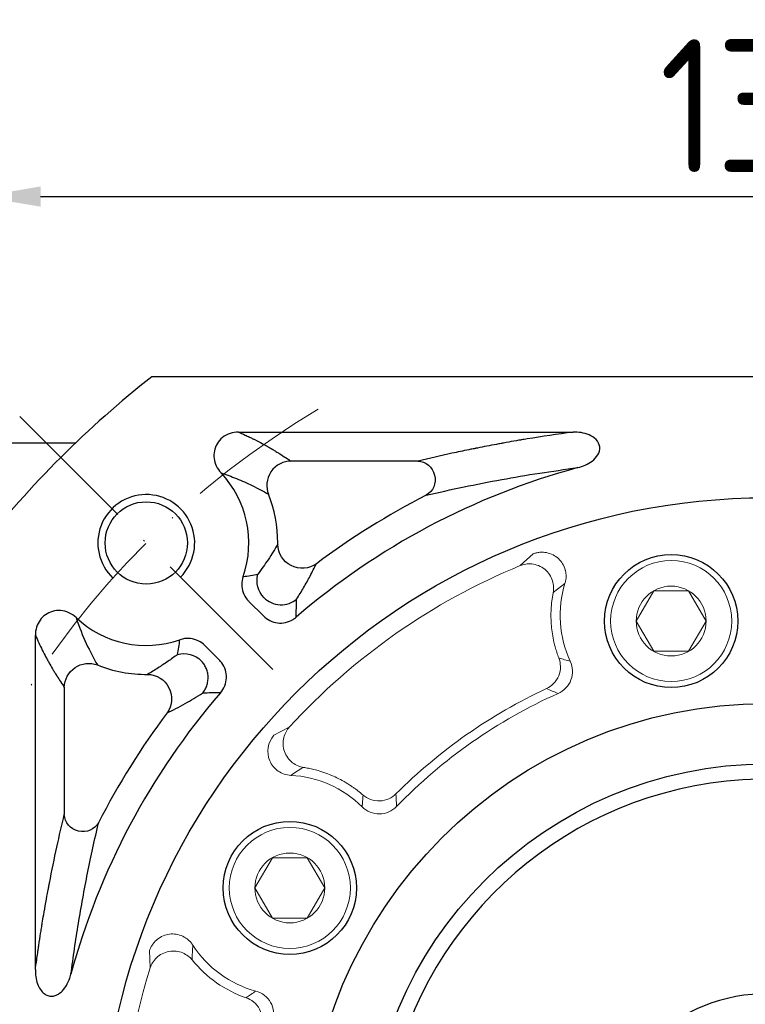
# Model space of a CAD drawing. Header units: millimetres. Extents: x 7053 to 8062, y -521 to 182.
# Tile 6 of 14: x 7152 to 7212, y -69 to 12. Entities that reach past the tile are written whole.
import ezdxf

# ---------------------------------------------------------------- set-up
doc = ezdxf.new("R2010")
doc.units = ezdxf.units.MM
doc.linetypes.add('ACAD_ISO10W100', pattern=[18, 12, -3, 0, -3])
for name, color, linetype, lineweight in [('6文字层', 3, 'Continuous', 35), ('中心线层', 7, 'ACAD_ISO10W100', 0), ('粗实线', 7, 'Continuous', 40), ('细实线', 7, 'Continuous', 18)]:
    doc.layers.add(name, color=color, linetype=linetype, lineweight=lineweight)
doc.layers.add('标注线', color=7, linetype='Continuous')
doc.styles.add('工程字', font='gbenor.shx', dxfattribs={"bigfont": 'gbcbig.shx'})
doc.dimstyles.new('DIMSTYLE_17', dxfattribs={"dimtxt": 8, "dimasz": 12, "dimexe": 0.18, "dimexo": 1, "dimgap": 1, "dimtad": 1, "dimtih": 1, "dimtoh": 1, "dimdec": 3, "dimdsep": 46, "dimtxsty": 'Standard', "dimblk": '_FILLED', "dimblk1": '_FILLED', "dimblk2": '_FILLED', "dimcen": 0.09, "dimadec": 0, "dimazin": 0, "dimtol": 1, "dimtp": 0.1, "dimtm": 0.1, "dimtfac": 0.7, "dimtdec": 3, "dimtofl": 0, "dimtmove": 0, "dimatfit": 3, "dimldrblk": '_FILLED', "dimfxl": 1, "dimtolj": 1, "dimarcsym": 0})
doc.dimstyles.new('ISO-25', dxfattribs={"dimtxt": 11, "dimasz": 5, "dimexe": 1.25, "dimexo": 1, "dimgap": 2, "dimtad": 1, "dimtxsty": '工程字', "dimcen": 2, "dimadec": 0, "dimazin": 0, "dimtfac": 1, "dimtmove": 0, "dimatfit": 3, "dimfxl": 1, "dimarcsym": 0})

# ---------------------------------------------------------------- blocks, each defined once
blk = doc.blocks.new('*D88')
at = {"layer": '6文字层', "color": 0, "lineweight": -2}
for p, q in [((7148.618, -30.274), (7148.618, -0.936)), ((7278.618, -30.274), (7278.618, -0.936)), ((7153.618, -2.186), (7273.618, -2.186))]:
    blk.add_line(p, q, dxfattribs=at)
at = {"layer": '6文字层', "color": 0}
for points in [[(7153.618, -1.352), (7153.618, -3.019), (7148.618, -2.186)], [(7273.618, -3.019), (7273.618, -1.352), (7278.618, -2.186)]]:
    blk.add_solid(points, dxfattribs=at)
at = {"layer": 'Defpoints', "color": 0}
for p in [(7278.618, -2.186), (7148.618, -31.274), (7278.618, -31.274)]:
    blk.add_point(p, dxfattribs=at)
at = {"layer": '6文字层', "color": 0, "insert": (7213.618, 5.314), "char_height": 11, "attachment_point": 5, "style": '工程字'}
blk.add_mtext('130', dxfattribs=at)
blk = doc.blocks.new('_FILLED')
at = {"color": 0, "linetype": 'ByBlock'}
blk.add_solid([(0, 0), (-1, 0.133), (-1, -0.133)], dxfattribs=at)
blk = doc.blocks.new('*D90')
at = {"layer": '6文字层', "color": 0, "lineweight": -2}
for p, q in [((7284.889, -2.883), (7272.818, -16.296)), ((7309.806, -2.883), (7284.889, -2.883)), ((7213.528, -82.08), (7213.708, -82.08)), ((7213.618, -82.17), (7213.618, -81.99))]:
    blk.add_line(p, q, dxfattribs=at)
at = {"layer": 'Defpoints', "color": 0}
for p in [(7268.805, -20.756), (7158.431, -143.404)]:
    blk.add_point(p, dxfattribs=at)
at = {"layer": '6文字层', "color": 0, "lineweight": -2, "xscale": 6, "yscale": 6, "zscale": 6, "rotation": 228.0152339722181}
blk.add_blockref('_FILLED', (7268.805, -20.756), dxfattribs=at)
at = {"layer": '6文字层', "color": 0, "lineweight": 25, "insert": (7298.347, 3.617), "char_height": 11, "attachment_point": 5, "style": '工程字'}
blk.add_mtext('\\A1;∅165', dxfattribs=at)
blk = doc.blocks.new('*D92')
at = {"layer": '6文字层', "color": 0, "lineweight": -2}
for p, q in [((7213.528, -82.08), (7213.708, -82.08)), ((7213.618, -82.17), (7213.618, -81.99)), ((7247.835, -185.638), (7238.246, -156.617)), ((7273.669, -185.638), (7247.835, -185.638))]:
    blk.add_line(p, q, dxfattribs=at)
at = {"layer": 'Defpoints', "color": 0}
for p in [(7190.871, -13.241), (7236.364, -150.92)]:
    blk.add_point(p, dxfattribs=at)
at = {"layer": '6文字层', "color": 0, "lineweight": -2, "xscale": 6, "yscale": 6, "zscale": 6, "rotation": 108.2846789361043}
blk.add_blockref('_FILLED', (7236.364, -150.92), dxfattribs=at)
at = {"layer": '6文字层', "color": 0, "lineweight": 25, "insert": (7261.752, -179.138), "char_height": 11, "attachment_point": 5, "style": '工程字'}
blk.add_mtext('\\A1;∅145', dxfattribs=at)
blk = doc.blocks.new('*D93')
at = {"layer": '6文字层', "color": 0, "lineweight": -2}
for p, q in [((7151.192, -144.505), (7145.722, -149.976)), ((7213.618, -153.08), (7213.618, -178.099))]:
    blk.add_line(p, q, dxfattribs=at)
blk.add_arc((7213.618, -82.08), 94.769, 228.02327, 266.97673, dxfattribs=at)
at = {"layer": '6文字层', "color": 0}
for points in [[(7150.807, -151.929), (7149.66, -153.138), (7146.606, -149.092)], [(7208.597, -177.55), (7208.641, -175.884), (7213.618, -176.849)]]:
    blk.add_solid(points, dxfattribs=at)
at = {"layer": 'Defpoints', "color": 0}
for p in [(7213.618, -12.08), (7172.805, -122.893), (7151.9, -143.798), (7213.618, -152.08), (7166.233, -164.153)]:
    blk.add_point(p, dxfattribs=at)
at = {"layer": '6文字层', "color": 0, "insert": (7180.221, -162.706), "char_height": 11, "attachment_point": 5, "rotation": 337.5, "style": '工程字'}
blk.add_mtext('45%%d', dxfattribs=at)

msp = doc.modelspace()

# ---------------------------------------------------------------- linework, layer by layer
for p, q in [((7169.9772, -21.6537), (7197.6098, -21.6537)), ((7184.8041, -24.0452), (7174.2891, -24.0452)), ((7172.0235, -36.8469), (7170.831, -35.6545)), ((7153.1909, -66.0726), (7153.1909, -38.44)), ((7167.1917, -39.2938), (7168.3841, -40.4863)), ((7155.5825, -42.7519), (7155.5825, -53.2669))]:
    msp.add_line(p, q)
at = {"color": 7, "linetype": 'Continuous', "lineweight": 15}
for p, q in [((7194.316, -31.7154), (7193.2469, -32.6857)), ((7174.1689, -46.0443), (7172.8915, -46.717)), ((7162.629, -64.4922), (7162.6851, -65.9348))]:
    msp.add_line(p, q, dxfattribs=at)
for centre, radius, start, end in [((7162.3523, -30.8151), 8.4734, 340.865406, 43.2348), ((7213.6175, -82.0803), 59.5734, 105.196544, 130.746969), ((7162.3523, -30.8151), 10.8649, 0, 21.812672), ((7213.6175, -82.0803), 61.9649, 117.003596, 126.90813), ((7162.3523, -30.8151), 10.8649, 359.442948, 0), ((7162.3523, -30.8151), 8.4734, 226.7652, 289.134578), ((7162.3523, -30.8151), 10.8649, 248.187328, 270.557052), ((7213.6175, -82.0803), 59.5734, 139.253028, 164.803455), ((7213.6175, -82.0803), 61.9649, 143.09187, 152.996404)]:
    msp.add_arc(centre, radius, start, end)
for start, end in [(112.411529, 137.588538), (162.411462, 197.588538)]:
    msp.add_arc((7213.6175, -82.0803), 53.4303, start, end, dxfattribs=at)
at = {"extrusion": (0, 0, -1)}
for centre, major_axis, ratio, start_param, end_param in [((7184.8041, -25.5395), (-0.3502, 1.4585), 0.9364146, 0.2510083, 2.8905843), ((7175.209, -30.9401), (1.7848, -0.9025), 0.9810146, 0.466104, 2.6754886), ((7173.4942, -33.9369), (0.5066, -1.9348), 0.9949025, 1.043729, 2.0978636), ((7165.4742, -41.957), (-1.9348, 0.5066), 0.9949025, 1.043729, 2.0978636), ((7157.5749, -42.7519), (-1.6562, -1.1211), 0.9880381, 0.6006447, 2.5409473), ((7162.4773, -43.6718), (-0.9025, 1.7848), 0.9810146, 0.466104, 2.6754886), ((7157.0768, -53.2669), (1.4585, -0.3502), 0.9364146, 0.2510083, 2.8905843)]:
    msp.add_ellipse(centre, major_axis=major_axis, ratio=ratio, start_param=start_param, end_param=end_param, dxfattribs=at)
for points, knots in [([(7169.9772, -21.6537), (7169.7412, -21.6509), (7169.5011, -21.6873), (7169.0516, -21.8372), (7168.8358, -21.9535), (7168.4743, -22.2444), (7168.3205, -22.4201), (7168.0954, -22.7978), (7168.0166, -23.0026), (7167.9339, -23.4162), (7167.9272, -23.6303), (7167.9812, -24.0489), (7168.0442, -24.2584), (7168.2343, -24.6562), (7168.368, -24.8473), (7168.5256, -25.0108)], [0, 0, 0, 0, 0.151852, 0.151852, 0.3042257, 0.3042257, 0.4488057, 0.4488057, 0.5846145, 0.5846145, 0.7175857, 0.7175857, 0.853995, 0.853995, 1, 1, 1, 1]), ([(7169.9772, -21.6537), (7170.1308, -21.7201), (7170.3186, -21.8029), (7170.6419, -21.9516), (7170.7565, -22.0052), (7170.9376, -22.0919), (7171.0304, -22.1368), (7171.1264, -22.184), (7171.1911, -22.216), (7171.2241, -22.2323), (7171.5188, -22.3797), (7171.7377, -22.495), (7172.0143, -22.6444), (7172.0978, -22.6902), (7172.211, -22.7531), (7172.2646, -22.7831), (7172.3138, -22.8108), (7172.3377, -22.8243), (7172.3494, -22.831), (7172.3609, -22.8375), (7172.3685, -22.8418), (7172.3725, -22.8441), (7172.4891, -22.9104), (7172.6311, -22.9924), (7172.8824, -23.1422), (7172.9726, -23.1965), (7173.1166, -23.2847), (7173.1908, -23.3305), (7173.2811, -23.3869), (7173.3272, -23.4158), (7173.3471, -23.4283), (7173.3604, -23.4367), (7173.3673, -23.441), (7173.7905, -23.7082), (7174.0868, -23.9083), (7174.2891, -24.0452)], [0, 0, 0, 0, 0.125, 0.125, 0.1875, 0.1875, 0.21875, 0.234375, 0.234375, 0.25, 0.25, 0.375, 0.375, 0.4375, 0.4375, 0.46875, 0.484375, 0.484375, 0.4921875, 0.4960938, 0.4960938, 0.5, 0.5, 0.625, 0.625, 0.6875, 0.6875, 0.71875, 0.734375, 0.7421875, 0.7460937, 0.7460937, 0.75, 0.75, 1, 1, 1, 1]), ([(7197.6098, -21.6537), (7196.3177, -21.8261), (7194.8935, -22.0381), (7193.4829, -22.2737), (7193.3095, -22.3031), (7193.271, -22.3096), (7193.2548, -22.3124), (7193.2029, -22.3212), (7193.0989, -22.3389), (7192.7171, -22.4046), (7192.2978, -22.4786), (7191.9109, -22.5486), (7191.8052, -22.5678), (7191.7347, -22.5807), (7191.7029, -22.5865), (7191.5389, -22.6166), (7191.1456, -22.6894), (7190.4912, -22.8136), (7189.936, -22.9224), (7189.6425, -22.981), (7189.5936, -22.9907), (7189.5793, -22.9936), (7189.5504, -22.9994), (7189.4779, -23.0139), (7189.2895, -23.0519), (7188.6514, -23.1818), (7187.1406, -23.5005), (7185.7402, -23.8205), (7184.8041, -24.0452)], [0, 0, 0, 0, 0.25, 0.28125, 0.2851562, 0.2851562, 0.2890625, 0.2890625, 0.296875, 0.3125, 0.375, 0.390625, 0.3984375, 0.3984375, 0.40625, 0.40625, 0.4375, 0.5, 0.5625, 0.5703125, 0.5703125, 0.5742187, 0.5742187, 0.578125, 0.59375, 0.625, 0.75, 1, 1, 1, 1]), ([(7198.0015, -24.5898), (7198.4308, -24.4871), (7198.8361, -24.316), (7199.5436, -23.7681), (7199.8602, -23.3541), (7199.758, -22.4132), (7199.3449, -22.07), (7198.5133, -21.706), (7198.0581, -21.6403), (7197.6098, -21.6537)], [0, 0, 0, 0, 0.25, 0.25, 0.5, 0.5, 0.75, 0.75, 1, 1, 1, 1]), ([(7174.2891, -24.0452), (7173.7436, -24.0514), (7173.0466, -24.348), (7172.2587, -25.5119), (7172.2423, -26.2693), (7172.4393, -26.778)], [0, 0, 0, 0, 0.5, 0.5, 1, 1, 1, 1]), ([(7168.5256, -25.0109), (7168.9593, -25.1676), (7169.8992, -25.5075), (7171.1848, -26.0962), (7172.0029, -26.5407), (7172.4393, -26.778)], [0, 0, 0, 0, 0.2854704, 0.6187701, 1, 1, 1, 1]), ([(7185.4826, -26.8709), (7186.498, -26.6397), (7188.4267, -26.2005), (7191.5596, -25.59), (7194.6356, -25.056), (7196.9279, -24.7387), (7198.0015, -24.59)], [0, 0, 0, 0, 0.2936398, 0.5577012, 0.7928423, 1, 1, 1, 1]), ([(7173.2167, -30.9207), (7172.9679, -31.3307), (7172.5172, -32.0732), (7171.867, -32.9891), (7171.5757, -33.3994)], [0, 0, 0, 0, 0.5520792, 1, 1, 1, 1]), ([(7174.7698, -35.4675), (7174.9676, -35.1467), (7175.3951, -34.4533), (7175.9257, -33.4891), (7176.2387, -32.8654), (7176.4055, -32.5332)], [0, 0, 0, 0, 0.2868894, 0.6201136, 1, 1, 1, 1]), ([(7170.3575, -33.5926), (7170.2843, -33.8013), (7170.2457, -34.0256), (7170.245, -34.4683), (7170.283, -34.6929), (7170.4288, -35.1101), (7170.5384, -35.3085), (7170.724, -35.5417), (7170.7759, -35.5998), (7170.831, -35.6545)], [0, 0, 0, 0, 0.2991436, 0.2991436, 0.5984006, 0.5984006, 0.8963234, 0.8963234, 1, 1, 1, 1]), ([(7172.0854, -35.3458), (7172.4033, -35.6593), (7172.8903, -35.8977), (7173.9183, -35.9443), (7174.4249, -35.7509), (7174.7698, -35.4675)], [0, 0, 0, 0, 0.5, 0.5, 1, 1, 1, 1]), ([(7156.5481, -36.9884), (7156.3782, -36.8247), (7156.1784, -36.6867), (7155.7482, -36.4878), (7155.5113, -36.4246), (7155.0489, -36.3889), (7154.8167, -36.4116), (7154.3947, -36.5324), (7154.1973, -36.6274), (7153.8538, -36.8718), (7153.7022, -37.0231), (7153.4542, -37.3651), (7153.3562, -37.561), (7153.2218, -37.9815), (7153.1882, -38.2126), (7153.1909, -38.44)], [0, 0, 0, 0, 0.1518685, 0.1518685, 0.3042759, 0.3042759, 0.4486569, 0.4486569, 0.5842512, 0.5842512, 0.7172422, 0.7172422, 0.853866, 0.853866, 1, 1, 1, 1]), ([(7172.0235, -36.8469), (7172.1797, -37.0048), (7172.3651, -37.1383), (7172.7645, -37.3338), (7172.9842, -37.3984), (7173.424, -37.4492), (7173.6501, -37.4371), (7174.0788, -37.3402), (7174.2872, -37.2545), (7174.5648, -37.0823), (7174.6518, -37.0181), (7174.7328, -36.9475)], [0, 0, 0, 0, 0.2244538, 0.2244538, 0.4490865, 0.4490865, 0.6712553, 0.6712553, 0.8926094, 0.8926094, 1, 1, 1, 1]), ([(7153.1909, -38.44), (7153.3727, -38.8604), (7153.6581, -39.4756), (7154.0133, -40.1662), (7154.1964, -40.5048), (7154.2894, -40.6724), (7154.3362, -40.7557), (7154.3597, -40.7973), (7154.3715, -40.8181), (7154.3774, -40.8284), (7154.3797, -40.8324), (7154.3819, -40.8364), (7154.3842, -40.8404), (7154.4766, -41.0029), (7154.6215, -41.2507), (7154.799, -41.5426), (7154.89, -41.6894), (7154.936, -41.7629), (7154.9591, -41.7997), (7154.9707, -41.8181), (7154.9765, -41.8273), (7154.979, -41.8312), (7154.9814, -41.8351), (7154.9839, -41.839), (7155.1614, -42.1203), (7155.3615, -42.4254), (7155.5825, -42.7519)], [0, 0, 0, 0, 0.25, 0.375, 0.4375, 0.46875, 0.484375, 0.4921875, 0.4960937, 0.4980469, 0.4990234, 0.4990234, 0.5, 0.5, 0.625, 0.6875, 0.71875, 0.734375, 0.7421875, 0.7460937, 0.7480469, 0.7490234, 0.7490234, 0.75, 0.75, 1, 1, 1, 1]), ([(7167.1917, -39.2938), (7167.0358, -39.1368), (7166.8508, -39.0043), (7166.4527, -38.8105), (7166.2341, -38.7466), (7165.7951, -38.6959), (7165.5687, -38.708), (7165.2779, -38.7732), (7165.203, -38.7946), (7165.1298, -38.8203)], [0, 0, 0, 0, 0.2991489, 0.2991489, 0.5984115, 0.5984115, 0.8963354, 0.8963354, 1, 1, 1, 1]), ([(7164.9366, -40.0385), (7164.6685, -40.2308), (7164.0891, -40.6463), (7163.2755, -41.1813), (7162.742, -41.5064), (7162.4579, -41.6795)], [0, 0, 0, 0, 0.287089, 0.6203406, 1, 1, 1, 1]), ([(7168.4847, -43.1956), (7168.6306, -43.0281), (7168.75, -42.8333), (7168.9153, -42.4205), (7168.9634, -42.1966), (7168.9815, -41.7543), (7168.9526, -41.5297), (7168.8243, -41.1094), (7168.7234, -40.9078), (7168.531, -40.6438), (7168.4605, -40.5618), (7168.3841, -40.4863)], [0, 0, 0, 0, 0.2244521, 0.2244521, 0.4490829, 0.4490829, 0.67125, 0.67125, 0.8926052, 0.8926052, 1, 1, 1, 1]), ([(7164.0704, -44.8683), (7164.55, -44.6295), (7165.4183, -44.1971), (7166.5141, -43.5308), (7167.0047, -43.2326)], [0, 0, 0, 0, 0.5523227, 1, 1, 1, 1]), ([(7153.1909, -66.0726), (7153.2188, -65.8634), (7153.256, -65.5877), (7153.3263, -65.0853), (7153.3521, -64.9031), (7153.3945, -64.6091), (7153.4166, -64.457), (7153.4441, -64.2708), (7153.4582, -64.1756), (7153.4654, -64.1275), (7153.469, -64.1033), (7153.4706, -64.0929), (7153.4716, -64.0861), (7153.4722, -64.0816), (7153.5252, -63.7271), (7153.5757, -63.4002), (7153.6479, -62.9426), (7153.6714, -62.7956), (7153.7058, -62.5829), (7153.7228, -62.4785), (7153.7422, -62.3601), (7153.7518, -62.3017), (7153.7566, -62.2728), (7153.759, -62.2583), (7153.7598, -62.2533), (7153.7606, -62.2488), (7153.7613, -62.2442), (7153.8248, -61.8599), (7153.9226, -61.2794), (7154.1225, -60.1693), (7154.1809, -59.8542), (7154.2558, -59.4559), (7154.2786, -59.3355), (7154.3097, -59.1728), (7154.3244, -59.096), (7154.3401, -59.014), (7154.3476, -58.9749), (7154.3513, -58.9559), (7154.3525, -58.9496), (7154.3534, -58.9451), (7154.3543, -58.9406), (7154.3551, -58.936), (7154.7565, -56.8552), (7155.1688, -54.9906), (7155.5825, -53.2669)], [0, 0, 0, 0, 0.0625, 0.0625, 0.09375, 0.09375, 0.109375, 0.1171875, 0.1210938, 0.1230469, 0.1240234, 0.1245117, 0.1245117, 0.125, 0.125, 0.1875, 0.1875, 0.21875, 0.21875, 0.234375, 0.2421875, 0.2460938, 0.2480469, 0.2490234, 0.2495117, 0.2495117, 0.25, 0.25, 0.375, 0.375, 0.4375, 0.4375, 0.46875, 0.46875, 0.484375, 0.4921875, 0.4960938, 0.4980469, 0.4990234, 0.4995117, 0.4995117, 0.5, 0.5, 1, 1, 1, 1]), ([(7156.1273, -66.4643), (7156.2236, -65.7534), (7156.425, -64.2672), (7156.7531, -62.1965), (7157.1156, -60.1109), (7157.514, -58.0348), (7157.9478, -55.9503), (7158.2512, -54.6288), (7158.4081, -53.9454)], [0, 0, 0, 0, 0.1350644, 0.2823925, 0.4423168, 0.6150962, 0.8009359, 1, 1, 1, 1]), ([(7153.1909, -66.0726), (7153.179, -66.4728), (7153.2325, -66.8842), (7153.3732, -67.2631), (7153.4345, -67.428), (7153.5136, -67.5891), (7153.7011, -67.8602), (7153.8057, -67.9768), (7154.0141, -68.1342), (7154.1103, -68.1882), (7154.315, -68.2605), (7154.4266, -68.279), (7154.6329, -68.2755), (7154.7305, -68.2582), (7154.9528, -68.1872), (7155.0751, -68.1209), (7155.3549, -67.9192), (7155.4999, -67.7632), (7155.823, -67.3201), (7155.9688, -67.0045), (7156.0899, -66.6094), (7156.1096, -66.5371), (7156.127, -66.4643)], [0, 0, 0, 0, 0.2278706, 0.2278706, 0.2278706, 0.3258258, 0.3258258, 0.409321, 0.409321, 0.4669563, 0.4669563, 0.5251464, 0.5251464, 0.5767777, 0.5767777, 0.6504834, 0.6504834, 0.7660657, 0.7660657, 0.9579575, 0.9579575, 1, 1, 1, 1])]:
    msp.add_open_spline(points, degree=3, knots=knots)
at = {"color": 7, "linetype": 'Continuous', "lineweight": 15}
for points, knots in [([(7196.9441, -34.1656), (7196.9578, -34.1182), (7196.9847, -34.0245), (7197.0115, -33.8827), (7197.0285, -33.7441), (7197.0356, -33.6103), (7197.034, -33.4831), (7197.0252, -33.3639), (7197.0107, -33.2539), (7196.992, -33.154), (7196.9335, -32.9079), (7196.7749, -32.5314), (7196.4228, -32.0974), (7195.9634, -31.7739), (7195.523, -31.6224), (7195.1471, -31.5761), (7194.863, -31.5813), (7194.5784, -31.6258), (7194.4013, -31.6862), (7194.316, -31.7154)], [0, 0, 0, 0, 0.0331134, 0.0654579, 0.0967748, 0.126814, 0.1553403, 0.1821373, 0.2070114, 0.229793, 0.2503375, 0.3767899, 0.4997229, 0.6206907, 0.7493197, 0.8075358, 0.874448, 0.9395031, 1, 1, 1, 1]), ([(7195.9683, -34.9209), (7195.9961, -34.7772), (7196.0099, -34.6206), (7195.9955, -34.29), (7195.9671, -34.1158), (7195.8574, -33.7674), (7195.7759, -33.5934), (7195.5599, -33.2693), (7195.4254, -33.1197), (7195.1177, -32.867), (7194.9449, -32.7641), (7194.5852, -32.6153), (7194.3987, -32.5693), (7194.0359, -32.5297), (7193.8598, -32.5358), (7193.5329, -32.5862), (7193.3822, -32.6303), (7193.2469, -32.6857)], [0, 0, 0, 0, 0.125, 0.125, 0.25, 0.25, 0.375, 0.375, 0.5, 0.5, 0.625, 0.625, 0.75, 0.75, 0.875, 0.875, 1, 1, 1, 1]), ([(7195.9683, -34.9209), (7195.9489, -35.0241), (7195.9088, -35.2371), (7195.8606, -35.5687), (7195.8212, -35.9208), (7195.7865, -36.3931), (7195.7754, -36.9752), (7195.8106, -37.6602), (7195.8939, -38.3391), (7196.0072, -38.9222), (7196.1348, -39.4248), (7196.2658, -39.8642), (7196.3773, -40.1663), (7196.4358, -40.3249)], [0, 0, 0, 0, 0.057331, 0.1183237, 0.182826, 0.2506616, 0.3768013, 0.5003429, 0.6247369, 0.7498499, 0.8243003, 0.9077034, 1, 1, 1, 1]), ([(7195.4152, -42.8551), (7195.6209, -42.7587), (7195.8245, -42.6194), (7196.1769, -42.257), (7196.3244, -42.0341), (7196.5209, -41.5469), (7196.5693, -41.2841), (7196.567, -40.7786), (7196.517, -40.537), (7196.4358, -40.3249)], [0, 0, 0, 0, 0.25, 0.25, 0.5, 0.5, 0.75, 0.75, 1, 1, 1, 1]), ([(7196.3774, -43.2551), (7196.8609, -43.0406), (7197.2525, -42.6249), (7197.6218, -41.6393), (7197.5999, -41.0697), (7197.3768, -40.5904)], [0, 0, 0, 0, 0.5, 0.5, 1, 1, 1, 1]), ([(7196.4358, -40.3249), (7196.5938, -40.3716), (7196.9033, -40.463), (7197.2212, -40.5485), (7197.3768, -40.5904)], [0, 0, 0, 0, 0.5105149, 1, 1, 1, 1]), ([(7174.1689, -46.0443), (7174.0706, -46.1525), (7173.9776, -46.279), (7173.8184, -46.5689), (7173.7524, -46.7324), (7173.6656, -47.0868), (7173.6451, -47.2778), (7173.6619, -47.6667), (7173.6994, -47.8643), (7173.8317, -48.2398), (7173.9262, -48.4174), (7174.1568, -48.7312), (7174.2926, -48.8673), (7174.5824, -49.0896), (7174.7363, -49.1758), (7175.0422, -49.3024), (7175.194, -49.343), (7175.3385, -49.366)], [0, 0, 0, 0, 0.125, 0.125, 0.25, 0.25, 0.375, 0.375, 0.5, 0.5, 0.625, 0.625, 0.75, 0.75, 0.875, 0.875, 1, 1, 1, 1]), ([(7172.8915, -46.717), (7172.3966, -47.2863), (7172.2617, -48.1296), (7172.6964, -49.1555), (7172.9435, -49.4591), (7173.5539, -49.8819), (7173.9218, -50.0066), (7174.295, -50.0247)], [0, 0, 0, 0, 0.5, 0.5, 0.75, 0.75, 1, 1, 1, 1]), ([(7180.2573, -51.6519), (7180.1799, -51.5857), (7180.029, -51.4567), (7179.8011, -51.2769), (7179.5807, -51.1124), (7179.3683, -50.9629), (7179.0273, -50.7356), (7178.5647, -50.4588), (7177.9553, -50.1499), (7177.3354, -49.8875), (7176.7445, -49.6849), (7176.2123, -49.5386), (7175.7642, -49.4374), (7175.4757, -49.389), (7175.3385, -49.366)], [0, 0, 0, 0, 0.0555847, 0.1083959, 0.158436, 0.2056979, 0.250167, 0.3821377, 0.4996741, 0.6228405, 0.7493555, 0.8403524, 0.924065, 1, 1, 1, 1]), ([(7180.184, -52.6257), (7180.1981, -52.4653), (7180.2269, -52.1378), (7180.247, -51.8161), (7180.2573, -51.6519)], [0, 0, 0, 0, 0.4896715, 1, 1, 1, 1]), ([(7180.2573, -51.6519), (7180.4288, -51.8005), (7180.6388, -51.9298), (7181.1126, -52.1044), (7181.376, -52.1486), (7181.9004, -52.1304), (7182.1601, -52.0681), (7182.6207, -51.8611), (7182.8212, -51.7176), (7182.982, -51.5575)], [0, 0, 0, 0, 0.25, 0.25, 0.5, 0.5, 0.75, 0.75, 1, 1, 1, 1]), ([(7180.184, -52.6257), (7180.5583, -52.9992), (7181.0869, -53.2146), (7182.139, -53.204), (7182.6621, -52.9786), (7183.0289, -52.5981)], [0, 0, 0, 0, 0.5, 0.5, 1, 1, 1, 1]), ([(7166.1952, -64.0538), (7166.1677, -64.0129), (7166.1132, -63.9321), (7166.0218, -63.8203), (7165.9266, -63.7182), (7165.8286, -63.6269), (7165.7302, -63.5463), (7165.6332, -63.4764), (7165.5396, -63.4169), (7165.451, -63.367), (7165.2249, -63.2536), (7164.8346, -63.1331), (7164.2758, -63.1238), (7163.7327, -63.2678), (7163.3336, -63.5078), (7163.0564, -63.766), (7162.8779, -63.987), (7162.729, -64.2336), (7162.6615, -64.4081), (7162.629, -64.4922)], [0, 0, 0, 0, 0.033113, 0.0654571, 0.0967737, 0.1268128, 0.155339, 0.1821361, 0.2070104, 0.2297924, 0.2503375, 0.3767897, 0.4997228, 0.6206908, 0.7493197, 0.8075357, 0.874448, 0.939503, 1, 1, 1, 1]), ([(7166.1466, -65.2868), (7166.0544, -65.1732), (7165.9434, -65.062), (7165.6808, -64.8605), (7165.5291, -64.7703), (7165.1918, -64.6304), (7165.006, -64.5809), (7164.619, -64.5381), (7164.4179, -64.545), (7164.0265, -64.6182), (7163.8366, -64.6845), (7163.4914, -64.8644), (7163.3363, -64.9777), (7163.0728, -65.2301), (7162.9642, -65.369), (7162.7927, -65.6517), (7162.7297, -65.7956), (7162.6851, -65.9348)], [0, 0, 0, 0, 0.125, 0.125, 0.25, 0.25, 0.375, 0.375, 0.5, 0.5, 0.625, 0.625, 0.75, 0.75, 0.875, 0.875, 1, 1, 1, 1]), ([(7172.8073, -70.3373), (7172.9543, -69.8284), (7172.8875, -69.2604), (7172.3689, -68.3431), (7171.9175, -67.9937), (7171.4061, -67.8571)], [0, 0, 0, 0, 0.5, 0.5, 1, 1, 1, 1]), ([(7171.8817, -70.8179), (7171.9403, -70.5984), (7171.9646, -70.3526), (7171.9136, -69.8494), (7171.8376, -69.5929), (7171.5906, -69.1288), (7171.4202, -68.9226), (7171.0311, -68.5993), (7170.8137, -68.4823), (7170.5989, -68.4083)], [0, 0, 0, 0, 0.25, 0.25, 0.5, 0.5, 0.75, 0.75, 1, 1, 1, 1])]:
    msp.add_open_spline(points, degree=3, knots=knots, dxfattribs=at)
for points in [[(7170.3575, -33.5925), (7170.7668, -33.5368), (7171.1728, -33.4718), (7171.5757, -33.3994)], [(7174.7328, -36.9475), (7174.743, -36.4573), (7174.7553, -35.9639), (7174.7698, -35.4675)], [(7156.5481, -36.9884), (7157.0856, -38.5815), (7157.6845, -39.787), (7158.3152, -40.9021)], [(7164.9366, -40.0385), (7165.009, -39.6356), (7165.074, -39.2296), (7165.1298, -38.8203)], [(7168.4848, -43.1956), (7167.9896, -43.2058), (7167.4963, -43.2182), (7167.0047, -43.2326)]]:
    msp.add_open_spline(points, degree=3)
for points in [[(7196.9441, -34.1656), (7196.6016, -34.4145), (7196.2779, -34.6665), (7195.9683, -34.9209)], [(7197.3768, -40.5904), (7196.4479, -38.5873), (7196.2947, -36.2768), (7196.9441, -34.1656)], [(7195.4152, -42.8551), (7190.8059, -45.0001), (7186.5764, -47.9601), (7182.982, -51.5575)], [(7196.3774, -43.2551), (7196.0487, -43.1232), (7195.7286, -42.9897), (7195.4152, -42.8551)], [(7183.0289, -52.5981), (7186.8283, -48.6672), (7191.381, -45.4801), (7196.3774, -43.2551)], [(7175.3385, -49.366), (7174.9935, -49.5699), (7174.646, -49.7879), (7174.295, -50.0247)], [(7174.295, -50.0247), (7176.4945, -50.1362), (7178.6159, -51.0651), (7180.184, -52.6257)], [(7182.982, -51.5575), (7183.0014, -51.8979), (7183.0174, -52.2442), (7183.0289, -52.5981)], [(7166.1952, -64.0538), (7166.1657, -64.4762), (7166.1507, -64.8861), (7166.1466, -65.2868)], [(7171.4061, -67.8571), (7169.2693, -67.2827), (7167.3967, -65.9108), (7166.1952, -64.0538)], [(7166.1466, -65.2868), (7167.3029, -66.7242), (7168.8641, -67.8157), (7170.5989, -68.4083)], [(7170.5989, -68.4083), (7170.8675, -68.2312), (7171.1365, -68.0479), (7171.4061, -67.8571)]]:
    msp.add_open_spline(points, degree=3, dxfattribs=at)
msp.add_rational_spline([(7167.0047, -43.2326), (7168.1527, -41.8356), (7166.883, -40.5482)], [1, 0.740742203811, 1], degree=2)
at = {"layer": '中心线层'}
msp.add_line((7172.805, -41.2678), (7151.8996, -20.3624), dxfattribs=at)
msp.add_arc((7213.6175, -82.0803), 72.5, 120.73805, 149.26195, dxfattribs=at)
at = {"layer": '标注线'}
msp.add_line((7156.4686, -22.5803), (7136.079, -22.5803), dxfattribs=at)
msp.add_arc((7162.3523, -30.8151), 4, 315, 226.580774, dxfattribs=at)
at = {"layer": '粗实线', "lineweight": 30}
msp.add_line((7264.4235, -17.0803), (7162.8115, -17.0803), dxfattribs=at)
for centre, radius in [((7213.6175, -82.0803), 55), ((7162.3523, -30.8151), 3.4), ((7205.7165, -37.2716), 5.5), ((7213.6175, -82.0803), 38), ((7213.6175, -82.0803), 33), ((7174.2134, -59.3303), 5.5)]:
    msp.add_circle(centre, radius, dxfattribs=at)
for radius, start, end in [(82.5, 128.01228, 141.98772), (31.75, 229.931457, 168.194953)]:
    msp.add_arc((7213.6175, -82.0803), radius, start, end, dxfattribs=at)
at = {"layer": '粗实线', "linetype": 'Continuous', "lineweight": 30}
msp.add_arc((7213.6175, -82.0803), 14, 4.055014, 180, dxfattribs=at)
at = {"layer": '细实线'}
for points in [[(7208.6033, -37.2716), (7207.1599, -34.7716), (7204.2732, -34.7716), (7202.8298, -37.2716), (7204.2732, -39.7716), (7207.1599, -39.7716)], [(7177.1001, -59.3303), (7175.6568, -56.8303), (7172.77, -56.8303), (7171.3266, -59.3303), (7172.77, -61.8303), (7175.6568, -61.8303)]]:
    msp.add_lwpolyline(points, close=True, dxfattribs=at)
for centre, radius in [((7205.7165, -37.2716), 5), ((7205.7165, -37.2716), 2.8868), ((7174.2134, -59.3303), 5), ((7174.2134, -59.3303), 2.8868)]:
    msp.add_circle(centre, radius, dxfattribs=at)

# ---------------------------------------------------------------- dimensions: what is measured, and where the dimension line sits
at = {"layer": '6文字层'}
dim = msp.add_linear_dim(base=(7278.6175, -2.1858), p1=(7148.6175, -31.2743), p2=(7278.6175, -31.2743), dimstyle='ISO-25', override={"dimtxsty": '工程字'}, dxfattribs=at)
dim.commit()
dim.dimension.update_dxf_attribs({"geometry": '*D88', "text_midpoint": (7213.6175, -2.1858), "dimtype": 160})
at = {"layer": '6文字层', "lineweight": 25}
for p1, p2, picture, middle in [((7158.4306, -143.4044), (7268.8045, -20.7562), '*D90', (7298.3473, -2.8831)), ((7190.8715, -13.2409), (7236.3636, -150.9197), '*D92', (7261.752, -185.6383))]:
    dim = msp.add_diameter_dim_2p(p1=p1, p2=p2, dimstyle='DIMSTYLE_17', override={"dimtxt": 11, "dimasz": 6, "dimtxsty": '工程字', "dimtol": 0, "dimldrblk": '_FILLED'}, dxfattribs=at)
    dim.commit()
    dim.dimension.update_dxf_attribs({"geometry": picture, "text_midpoint": middle, "dimtype": 163})
at = {"layer": '6文字层'}
dim = msp.add_angular_dim_2l(base=(7166.2331, -164.1526), line1=((7172.805, -122.8928), (7151.8996, -143.7983)), line2=((7213.6175, -152.0803), (7213.6175, -12.0803)), dimstyle='ISO-25', dxfattribs=at)
dim.commit()
dim.dimension.update_dxf_attribs({"geometry": '*D93', "text_midpoint": (7180.2212, -162.7063)})

doc.saveas('drawing.dxf')
